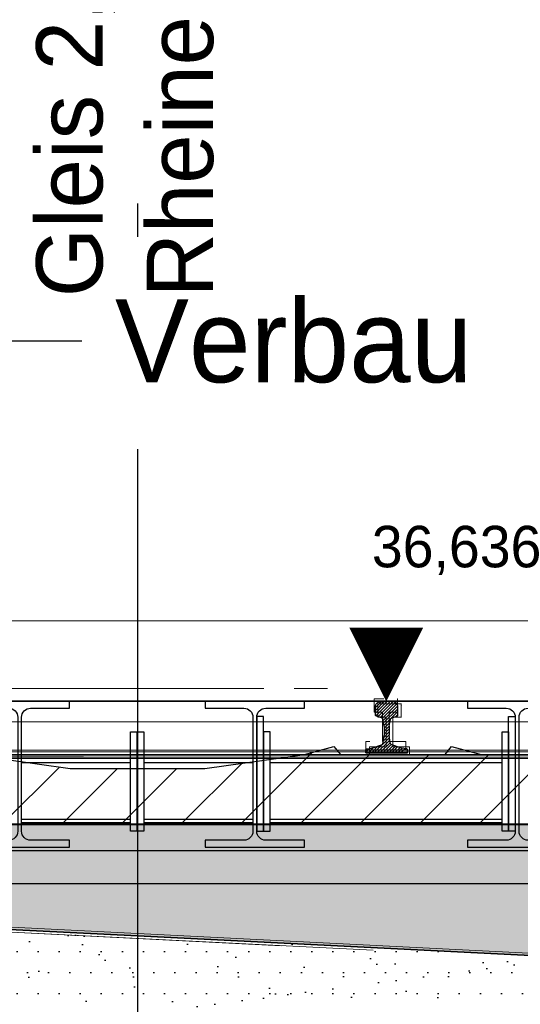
# Model space of a CAD drawing. Extents: x -805 to 3526, y -961 to 1039.
# Tile 91 of 256: x -734.62 to -733.11, y 35.72 to 38.69. Entities that reach past the tile are written whole.
import ezdxf
from ezdxf import colors
from ezdxf.entities.mleader import LeaderData, LeaderLine
from ezdxf.enums import TextEntityAlignment as Align
from ezdxf.math import Vec2, Vec3

# ---------------------------------------------------------------- set-up
doc = ezdxf.new("R2010")
doc.units = 0
for name, pattern in [('_Ebene_', [4, 2, -1, 0, -1]), ('DASHDOT', [25.4, 12.7, -6.35, 0, -6.35]), ('P-HP-Dorsten 2022 - Schnitt - Schnitt 9 rechts der Rampe$0$_Ebene_', [4, 2, -1, 0, -1]), ('P-HP-Dorsten 2022 - Schnitt - Schnitt 9 rechts der Rampe$0$VE22-087 - Bf_Dorsten-Hervest ModellRevit2021_rvt-1-Schnitt 9$0$Verdeckt', [7.14375, 4.7625, -2.38125]), ('STRICHPUNKT2', [12.7, 6.35, -3.175, 0, -3.175]), ('VE22-087 - Bf_Dorsten-Hervest ModellRevit2021_rvt-1-Schnitt 7$0$Verdeckt', [7.14375, 4.7625, -2.38125])]:
    doc.linetypes.add(name, pattern=pattern)
doc.layers.get('0').update_dxf_attribs({"color": 251})
for name, color, linetype in [('361___H__Lichtraumprofil GC Hauptgleise', 8, 'Continuous'), ('Block 1 cm', 251, 'Continuous'), ('Lichtraumprofil', 9, 'Continuous'), ('P-Treppe', 162, 'Continuous'), ('Schnitt 1', 251, 'Continuous'), ('TTK-P-Bodenaustausch', 162, 'Continuous'), ('TTK-P-Gleisachse', 250, 'Continuous'), ('TTK-P-Hilfsbrücke', 140, 'Continuous'), ('TTK-P-Verbau', 35, 'Continuous'), ('TTK-QP-links', 250, 'Continuous'), ('TTK-QP-rechts', 251, 'Continuous')]:
    doc.layers.add(name, color=color, linetype=linetype)
for name, color, linetype, lineweight in [('A-FLOR-LEVL', 51, 'Continuous', 5), ('EB-2236S-BETTUNG-LIN', 5, 'Continuous', 25), ('EB-2236S-BETTUNG-SRA', 7, 'Continuous', 25), ('EB-2236S-GLEIS-LIN', 7, 'Continuous', 25), ('EB-2236S-PLANUM-LIN', 12, 'Continuous', 35), ('EB-2236S-PSS-SRA', 7, 'Continuous', 25), ('EB-2236S-SCHWELLE-LIN', 7, 'Continuous', 25), ('EB-2236S-SCHWELLE-SRA', 7, 'Continuous', 18), ('IFCOUT_Oberbau_IFC_RVT-1-Schnitt 7$0$A-GENM', 13, 'Continuous', 9), ('P-HP-Dorsten 2022 - Schnitt - Schnitt 9 rechts der Rampe$0$A-FLOR-LEVL', 51, 'Continuous', 5), ('P-HP-Dorsten 2022 - Schnitt - Schnitt 9 rechts der Rampe$0$IFCOUT_Oberbau_IFC_RVT-1-Schnitt 9$0$A-GENM', 13, 'Continuous', 9), ('P-HP-Dorsten 2022 - Schnitt - Schnitt 9 rechts der Rampe$0$VE22-087 - Bf_Dorsten-Hervest ModellRevit2021_rvt-1-Schnitt 9$0$A-FLOR-LEVL', 51, 'Continuous', 5), ('VA_NEUBAU_TXT_025', 12, 'Continuous', 25), ('VE22-087 - Bf_Dorsten-Hervest ModellRevit2021_rvt-1-Schnitt 7$0$A-FLOR-LEVL', 51, 'Continuous', 5)]:
    doc.layers.add(name, color=color, linetype=linetype, lineweight=lineweight)
doc.styles.add('AKG DIN 6776', font='AKG_DIN67.TTF')
doc.styles.add('k_isocp', font='k_isocp.shx')
doc.styles.get("Standard").update_dxf_attribs({"font": 'arial.ttf'})

# ---------------------------------------------------------------- blocks, each defined once
blk = doc.blocks.new('Schnitt 1 cm')
at = {"layer": 'Schnitt 1', "color": 40}
for p, q in [((-1.6162, 3.1029), (-4.5917, 3.1029)), ((-4.5917, 2.8229), (-1.6162, 2.8229))]:
    blk.add_line(p, q, dxfattribs=at)
blk = doc.blocks.new('S54')
at = {"color": 0}
for p, q in [((-0.0335, 0.1187), (0.0018, 0.154)), ((-0.0335, 0.1275), (-0.0071, 0.1539)), ((-0.0335, 0.1363), (-0.0164, 0.1534)), ((-0.0322, 0.1112), (0.0105, 0.1539)), ((-0.0315, 0.147), (-0.0296, 0.1491)), ((-0.0296, 0.1491), (-0.0275, 0.1505)), ((-0.0275, 0.1505), (-0.0253, 0.1518)), ((-0.0259, 0.1086), (0.0187, 0.1531)), ((-0.0253, 0.1518), (-0.0243, 0.1521)), ((-0.0243, 0.1521), (-0.0209, 0.1529)), ((-0.0209, 0.1529), (-0.0171, 0.1533)), ((-0.0194, 0.1063), (0.0258, 0.1515)), ((-0.0171, 0.1533), (-0.014, 0.1536)), ((-0.014, 0.1536), (-0.0099, 0.1539)), ((-0.0099, 0.1539), (-0.0058, 0.154)), ((-0.0058, 0.154), (-0.0026, 0.154)), ((-0.0026, 0.154), (0, 0.154)), ((0.0026, 0.154), (0, 0.154)), ((0.0058, 0.154), (0.0026, 0.154)), ((0.0099, 0.1539), (0.0058, 0.154)), ((0.014, 0.1536), (0.0099, 0.1539)), ((0.0171, 0.1533), (0.014, 0.1536)), ((0.0209, 0.1529), (0.0171, 0.1533)), ((0.0243, 0.1521), (0.0209, 0.1529)), ((0.0253, 0.1518), (0.0243, 0.1521)), ((0.0275, 0.1505), (0.0253, 0.1518)), ((0.0296, 0.1491), (0.0275, 0.1505)), ((0.0315, 0.147), (0.0296, 0.1491)), ((-0.0335, 0.14), (-0.0324, 0.1449)), ((-0.0335, 0.116), (-0.0335, 0.14)), ((-0.0324, 0.1449), (-0.0315, 0.147)), ((-0.0134, 0.1034), (0.0309, 0.1477)), ((-0.0106, 0.0974), (0.0332, 0.1412)), ((-0.0091, 0.09), (0.0335, 0.1326)), ((-0.0083, 0.082), (0.0335, 0.1238)), ((0.0324, 0.1449), (0.0315, 0.147)), ((0.0335, 0.14), (0.0324, 0.1449)), ((0.0335, 0.116), (0.0335, 0.14)), ((-0.0332, 0.1123), (-0.0335, 0.116)), ((-0.0326, 0.1114), (-0.0332, 0.1123)), ((-0.0311, 0.1105), (-0.0326, 0.1114)), ((-0.0153, 0.1048), (-0.0311, 0.1105)), ((-0.0141, 0.1041), (-0.0153, 0.1048)), ((-0.0128, 0.1029), (-0.0141, 0.1041)), ((-0.0119, 0.1016), (-0.0128, 0.1029)), ((-0.0112, 0.1), (-0.0119, 0.1016)), ((-0.0105, 0.0968), (-0.0112, 0.1)), ((-0.0101, 0.0951), (-0.0105, 0.0968)), ((-0.0092, 0.091), (-0.0101, 0.0951)), ((-0.0085, 0.0854), (-0.0092, 0.091)), ((-0.008, 0.0735), (0.0092, 0.0906)), ((0.0085, 0.0854), (0.0092, 0.091)), ((0.0092, 0.091), (0.0101, 0.0951)), ((0.0101, 0.0951), (0.0105, 0.0968)), ((0.0105, 0.0968), (0.0112, 0.1)), ((0.0112, 0.1), (0.0119, 0.1016)), ((0.0119, 0.1016), (0.0128, 0.1029)), ((0.0128, 0.1029), (0.0141, 0.1041)), ((0.0141, 0.1041), (0.0153, 0.1048)), ((0.0153, 0.1048), (0.0311, 0.1105)), ((0.0279, 0.1093), (0.0335, 0.115)), ((0.0311, 0.1105), (0.0326, 0.1114)), ((0.0326, 0.1114), (0.0332, 0.1123)), ((0.0332, 0.1123), (0.0335, 0.116)), ((-0.0088, 0.0462), (0.008, 0.0629)), ((-0.008, 0.0786), (-0.0085, 0.0854)), ((-0.008, 0.0646), (0.0082, 0.0808)), ((-0.008, 0.0786), (-0.008, 0.0528)), ((-0.008, 0.0558), (0.008, 0.0718)), ((0.008, 0.0786), (0.0085, 0.0854)), ((0.008, 0.0786), (0.008, 0.0528)), ((-0.0372, 0.0001), (0.0088, 0.046)), ((-0.0283, 0.0001), (0.0095, 0.038)), ((-0.0195, 0.0001), (0.0111, 0.0307)), ((-0.0119, 0.0274), (-0.0109, 0.0313)), ((-0.0109, 0.0313), (-0.0096, 0.0378)), ((-0.0099, 0.0362), (0.008, 0.0541)), ((-0.0096, 0.0378), (-0.0088, 0.0461)), ((-0.0088, 0.0461), (-0.008, 0.0528)), ((0.0088, 0.0461), (0.008, 0.0528)), ((0.0096, 0.0378), (0.0088, 0.0461)), ((0.0109, 0.0313), (0.0096, 0.0378)), ((0.0119, 0.0274), (0.0109, 0.0313)), ((-0.0625, 0.0013), (-0.0511, 0.0127)), ((-0.0625, 0.0099), (-0.0617, 0.0108)), ((-0.0625, 0), (-0.0625, 0.0099)), ((-0.0625, 0), (0.0625, 0)), ((-0.0617, 0.0108), (-0.0608, 0.0117)), ((-0.0608, 0.0117), (-0.0595, 0.012)), ((-0.0595, 0.012), (-0.0447, 0.0132)), ((-0.0549, 0), (-0.0403, 0.0146)), ((-0.0461, 0), (-0.0263, 0.0198)), ((-0.0447, 0.0132), (-0.0417, 0.0141)), ((-0.0417, 0.0141), (-0.0157, 0.0237)), ((-0.0157, 0.0237), (-0.0137, 0.0249)), ((-0.0137, 0.0249), (-0.0124, 0.026)), ((-0.0124, 0.026), (-0.0119, 0.0274)), ((-0.0106, 0.0001), (0.014, 0.0247)), ((-0.0018, 0.0001), (0.0201, 0.022)), ((0.0071, 0.0001), (0.0266, 0.0197)), ((0.0124, 0.026), (0.0119, 0.0274)), ((0.0137, 0.0249), (0.0124, 0.026)), ((0.0157, 0.0237), (0.0137, 0.0249)), ((0.0417, 0.0141), (0.0157, 0.0237)), ((0.0159, 0.0001), (0.0331, 0.0173)), ((0.0247, 0.0001), (0.0395, 0.0149)), ((0.0335, 0.0001), (0.0462, 0.0127)), ((0.0447, 0.0132), (0.0417, 0.0141)), ((0.0424, 0.0001), (0.0543, 0.012)), ((0.0595, 0.012), (0.0447, 0.0132)), ((0.0608, 0.0117), (0.0595, 0.012)), ((0.06, 0), (0.0625, 0.0025)), ((0.0617, 0.0108), (0.0608, 0.0117)), ((0.0625, 0.0099), (0.0617, 0.0108)), ((0.0618, 0.0107), (0.0618, 0.0107)), ((0.0625, 0), (0.0625, 0.0099))]:
    blk.add_line(p, q, dxfattribs=at)
blk = doc.blocks.new('_None')
blk = doc.blocks.new('A$C59C97115')
at = {"layer": 'Lichtraumprofil', "color": 42}
for q in [(-1.275, 0), (1.275, 0)]:
    blk.add_line((0, 0), q, dxfattribs=at)
blk = doc.blocks.new('HK-DIM-1-1-U')
at = {"flags": 128}
blk.add_lwpolyline([(0, 0, 0, 1.1676, 0), (0, 1.1676, 1.1676, 1.1676, 0)], format="xyseb", dxfattribs=at)
at = {"style": 'k_isocp'}
blk.add_attdef('HK_DIM_VAL', text='', height=2.5, dxfattribs=at).set_placement((0.331615, 2.72183), align=Align.CENTER)
blk = doc.blocks.new('Schnitt7links neben rampe')
at = {"layer": 'A-FLOR-LEVL', "linetype": '_Ebene_'}
blk.add_line((-17.0156, -3.1643), (20.1956, -3.1643), dxfattribs=at)
at = {"layer": 'IFCOUT_Oberbau_IFC_RVT-1-Schnitt 7$0$A-GENM', "color": 251, "lineweight": 5}
for p, q in [((5.8179, -3.1954), (5.8192, -3.1952)), ((5.8347, -3.1954), (5.8353, -3.1952)), ((5.8879, -3.1954), (5.8892, -3.1952)), ((5.8879, -3.205), (5.8892, -3.2045)), ((5.8879, -3.2354), (5.8892, -3.2352)), ((5.8749, -3.3244), (5.8757, -3.3242)), ((3.8029, -3.3503), (6.4027, -3.3503)), ((6.0529, -3.3502), (6.4027, -3.3503))]:
    blk.add_line(p, q, dxfattribs=at)
at = {"layer": 'IFCOUT_Oberbau_IFC_RVT-1-Schnitt 7$0$A-GENM', "color": 251}
for p, q in [((5.8347, -3.1954), (5.8179, -3.1954)), ((5.8179, -3.1954), (5.8179, -3.2258)), ((5.8471, -3.1954), (5.8347, -3.1954)), ((5.8879, -3.205), (5.8879, -3.1954)), ((5.8879, -3.2354), (5.8879, -3.205)), ((5.8179, -3.2258), (5.8179, -3.2354)), ((5.8179, -3.2354), (5.8369, -3.2354)), ((5.8369, -3.2354), (5.8429, -3.2354)), ((5.8429, -3.2354), (5.8429, -3.303)), ((5.8629, -3.2568), (5.8629, -3.2354)), ((5.8629, -3.2354), (5.8819, -3.2354)), ((5.8629, -3.3244), (5.8629, -3.2568)), ((5.8819, -3.2354), (5.8879, -3.2354)), ((5.8049, -3.3244), (5.7929, -3.3244)), ((5.7929, -3.3244), (5.7929, -3.3434)), ((5.8429, -3.303), (5.8429, -3.3244)), ((5.8749, -3.3244), (5.8629, -3.3244)), ((5.9129, -3.3244), (5.8749, -3.3244)), ((5.9129, -3.3304), (5.9129, -3.3244)), ((5.7929, -3.3434), (5.7929, -3.3494)), ((5.7929, -3.3494), (5.884, -3.3494)), ((5.884, -3.3494), (5.9129, -3.3494)), ((5.9129, -3.3494), (5.9129, -3.3304)), ((5.9688, -3.3554), (3.4306, -3.3555)), ((3.4307, -3.3555), (5.9687, -3.3554)), ((5.9687, -3.3554), (6.1745, -3.3554)), ((5.9688, -3.3554), (6.7733, -3.3554)), ((6.5921, -3.9775), (2.7834, -3.7871))]:
    blk.add_line(p, q, dxfattribs=at)
at = {"layer": 'VE22-087 - Bf_Dorsten-Hervest ModellRevit2021_rvt-1-Schnitt 7$0$A-FLOR-LEVL', "linetype": 'VE22-087 - Bf_Dorsten-Hervest ModellRevit2021_rvt-1-Schnitt 7$0$Verdeckt', "lineweight": 9}
for p, q in [((-17.0156, -2.9608), (20.1956, -2.9608)), ((-17.0156, -3.265), (20.1956, -3.265))]:
    blk.add_line(p, q, dxfattribs=at)
blk = doc.blocks.new('P-HP-Dorsten 2022 - Schnitt - Schnitt 9 rechts der Rampe')
at = {"layer": 'P-HP-Dorsten 2022 - Schnitt - Schnitt 9 rechts der Rampe$0$A-FLOR-LEVL', "linetype": 'P-HP-Dorsten 2022 - Schnitt - Schnitt 9 rechts der Rampe$0$_Ebene_'}
blk.add_line((3138.7361, 35236.441), (3179.5241, 35236.441), dxfattribs=at)
at = {"layer": 'P-HP-Dorsten 2022 - Schnitt - Schnitt 9 rechts der Rampe$0$IFCOUT_Oberbau_IFC_RVT-1-Schnitt 9$0$A-GENM', "color": 251, "lineweight": 5}
for p, q in [((3166.5881, 35236.3944), (3166.5893, 35236.3945)), ((3166.5959, 35236.3944), (3166.5965, 35236.3945)), ((3166.6581, 35236.3944), (3166.6594, 35236.3946)), ((3166.6581, 35236.3899), (3166.6594, 35236.3905)), ((3166.6581, 35236.3544), (3166.6594, 35236.3546)), ((3166.5631, 35236.2654), (3166.5643, 35236.2655)), ((3166.5687, 35236.2654), (3166.5695, 35236.2655)), ((3167.173, 35236.2395), (3164.9774, 35236.2395))]:
    blk.add_line(p, q, dxfattribs=at)
at = {"layer": 'P-HP-Dorsten 2022 - Schnitt - Schnitt 9 rechts der Rampe$0$IFCOUT_Oberbau_IFC_RVT-1-Schnitt 9$0$A-GENM', "color": 251}
for p, q in [((3166.5881, 35236.3944), (3166.5881, 35236.3589)), ((3166.5959, 35236.3944), (3166.5926, 35236.3944)), ((3166.6581, 35236.3944), (3166.5959, 35236.3944)), ((3166.6581, 35236.3899), (3166.6581, 35236.3944)), ((3166.6581, 35236.3544), (3166.6581, 35236.3899)), ((3166.5881, 35236.3589), (3166.5881, 35236.3544)), ((3166.5881, 35236.3544), (3166.6103, 35236.3544)), ((3166.6103, 35236.3544), (3166.6131, 35236.3544)), ((3166.6131, 35236.3544), (3166.6131, 35236.2754)), ((3166.6331, 35236.3444), (3166.6331, 35236.3544)), ((3166.6331, 35236.3544), (3166.6553, 35236.3544)), ((3166.6331, 35236.2654), (3166.6331, 35236.3444)), ((3166.6553, 35236.3544), (3166.6581, 35236.3544)), ((3166.6131, 35236.2754), (3166.6131, 35236.2654)), ((3166.5687, 35236.2654), (3166.5631, 35236.2654)), ((3166.5631, 35236.2654), (3166.5631, 35236.2432)), ((3166.6131, 35236.2654), (3166.5687, 35236.2654)), ((3166.6387, 35236.2654), (3166.6331, 35236.2654)), ((3166.6831, 35236.2654), (3166.6387, 35236.2654)), ((3166.6831, 35236.2626), (3166.6831, 35236.2654)), ((3166.6831, 35236.2404), (3166.6831, 35236.2626)), ((3164.5831, 35236.2343), (3165.7006, 35236.2344)), ((3167.5435, 35236.2344), (3165.1033, 35236.2343)), ((3167.1721, 35236.2394), (3165.3929, 35236.2393)), ((3166.5631, 35236.2432), (3166.5631, 35236.2404)), ((3166.5631, 35236.2404), (3166.6696, 35236.2404)), ((3166.6696, 35236.2404), (3166.6831, 35236.2404)), ((3164.5719, 35236.0293), (3166.4658, 35236.0294)), ((3166.4658, 35236.0294), (3167.1721, 35236.0294)), ((3164.1288, 35235.7739), (3166.298, 35235.6655)), ((3166.5743, 35235.6517), (3164.1288, 35235.7739))]:
    blk.add_line(p, q, dxfattribs=at)
at = {"layer": 'P-HP-Dorsten 2022 - Schnitt - Schnitt 9 rechts der Rampe$0$VE22-087 - Bf_Dorsten-Hervest ModellRevit2021_rvt-1-Schnitt 9$0$A-FLOR-LEVL', "linetype": 'P-HP-Dorsten 2022 - Schnitt - Schnitt 9 rechts der Rampe$0$VE22-087 - Bf_Dorsten-Hervest ModellRevit2021_rvt-1-Schnitt 9$0$Verdeckt', "lineweight": 9}
for p, q in [((3138.7361, 35236.6446), (3179.5241, 35236.6446)), ((3138.7361, 35236.3403), (3179.5241, 35236.3403))]:
    blk.add_line(p, q, dxfattribs=at)

msp = doc.modelspace()

# ---------------------------------------------------------------- hatches: boundary and pattern name
at = {"layer": 'EB-2236S-BETTUNG-SRA'}
h = msp.add_hatch(dxfattribs=at)
h.set_pattern_fill('HEX', color=251, scale=0.008, style=0)
h.set_pattern_definition([(0, (-743.351655, 31.00083), (0, 0.04399409), [0.0254, -0.0508]), (120, (-743.351655, 31.00083), (-0.0381, -0.02199705), [0.0254, -0.0508]), (60, (-743.326255, 31.00083), (-0.0381, 0.02199705), [0.0254, -0.0508])])
h.paths.add_polyline_path([(-735.8542, 36.4774), (-732.5932, 36.4774), (-731.5698, 35.7952), (-735.8292, 36.0081), (-735.8292, 36.4024), (-735.8542, 36.4024)])
h.paths.add_polyline_path([(-735.5642, 36.2674), (-732.9642, 36.2674), (-732.9932, 36.4774), (-735.5352, 36.4774)], flags=0)
at = {"layer": 'EB-2236S-PSS-SRA'}
h = msp.add_hatch(dxfattribs=at)
h.set_pattern_fill('DOTS', color=251, scale=0.04, style=0)
h.set_pattern_definition([(0, (-963.83098, -18.02811), (0.03175, 0.0635), [0, -0.0635])])
h.paths.add_polyline_path([(-735.8292, 35.7524), (-735.6792, 35.7524), (-735.7792, 35.8524), (-735.8292, 35.8524), (-735.8292, 36.0081), (-730.4642, 35.7399), (-730.4642, 35.4395), (-735.8292, 35.7078)])
at = {"layer": 'EB-2236S-SCHWELLE-SRA'}
h = msp.add_hatch(dxfattribs=at)
h.set_pattern_fill('ANSI31', color=251, scale=0.04, style=0)
h.set_pattern_definition([(45, (-743.35166, 30.99983), (-0.0898026, 0.0898026), [])])
h.paths.add_polyline_path([(-735.5642, 36.2664), (-735.5352, 36.4764), (-735.3002, 36.4764), (-735.2112, 36.5014), (-735.2112, 36.5014), (-735.1912, 36.4764), (-734.8762, 36.4764), (-734.8562, 36.5014), (-734.8562, 36.5014), (-734.7672, 36.4764), (-734.7672, 36.4764), (-734.4672, 36.4344), (-734.0612, 36.4344), (-733.7612, 36.4764), (-733.7612, 36.4764), (-733.6722, 36.5014), (-733.6722, 36.5014), (-733.6522, 36.4764), (-733.3372, 36.4764), (-733.3172, 36.5014), (-733.3172, 36.5014), (-733.2282, 36.4764), (-732.9932, 36.4764), (-732.9642, 36.2664)])
at = {"layer": 'TTK-P-Bodenaustausch'}
h = msp.add_hatch(dxfattribs=at)
h.set_pattern_fill('AR-SAND', color=251, scale=0.004)
h.set_pattern_definition([(37.5, (-729.8132, 33.64866), (-0.0064, 0.1957653), [0, -0.154432, 0, -0.17272, 0, -0.1651]), (7.5, (-729.8132, 33.64866), (0.179809, 0.28673), [0, -0.083312, 0, -0.139192, 0, -0.05334]), (327.5, (-729.93816, 33.64866), (0.316397, 0.000575), [0, -0.0508, 0, -0.18288, 0, -0.23876]), (317.5, (-729.93816, 33.64866), (0.305423, 0.089172), [0, -0.0254, 0, -0.119888, 0, -0.13716])])
h.paths.add_polyline_path([(-731.99, 35.8162), (-735.8292, 36.0081), (-735.8292, 35.8524), (-735.7792, 35.8524), (-735.6792, 35.7524), (-736.8292, 35.7524), (-737.8524, 35.7345), (-737.8518, 33.6322), (-736.7445, 33.6336), (-736.7445, 34.0751), (-736.3445, 34.0751), (-736.3445, 33.6344), (-731.99, 33.6442)])

# ---------------------------------------------------------------- linework, layer by layer
at = {"layer": 'EB-2236S-BETTUNG-LIN', "color": 251, "flags": 128}
msp.add_lwpolyline([(-735.8542, 36.4764), (-732.5932, 36.4764), (-731.5698, 35.7942)], dxfattribs=at)
at = {"layer": 'EB-2236S-PLANUM-LIN', "color": 251, "flags": 128}
msp.add_lwpolyline([(-735.8292, 36.0081), (-734.2642, 35.9299), (-730.4642, 35.7399)], dxfattribs=at)
at = {"layer": 'EB-2236S-SCHWELLE-LIN', "color": 251, "flags": 128}
msp.add_lwpolyline([(-735.5642, 36.2664), (-735.5352, 36.4764), (-735.3002, 36.4764), (-735.2112, 36.5014), (-735.1912, 36.4764), (-734.8762, 36.4764), (-734.8562, 36.5014), (-734.7672, 36.4764), (-734.4672, 36.4344), (-734.0612, 36.4344), (-733.7612, 36.4764), (-733.6722, 36.5014), (-733.6522, 36.4764), (-733.3372, 36.4764), (-733.3172, 36.5014), (-733.2282, 36.4764), (-732.9932, 36.4764), (-732.9642, 36.2664), (-735.5642, 36.2664)], dxfattribs=at)
at = {"layer": 'TTK-P-Gleisachse', "color": 251, "linetype": 'STRICHPUNKT2', "ltscale": 0.25}
msp.add_line((-734.2642, 40.5188), (-734.2642, 31.5224), dxfattribs=at)
at = {"layer": 'TTK-P-Hilfsbrücke', "color": 251, "linetype": 'DASHDOT', "ltscale": 0.1}
msp.add_line((-734.2642, 37.3975), (-734.2642, 34.6899), dxfattribs=at)
at = {"layer": 'TTK-P-Hilfsbrücke', "color": 251}
for p, q in [((-731.5787, 36.6375), (-736.2775, 36.6375)), ((-735.0095, 36.6374), (-733.4734, 36.6374)), ((-734.6139, 36.4662), (-734.2852, 36.4662)), ((-734.6139, 36.4524), (-734.2852, 36.4524)), ((-734.2452, 36.4662), (-733.9164, 36.4662)), ((-734.2452, 36.4524), (-733.9164, 36.4524)), ((-733.8649, 36.4662), (-733.1654, 36.4662)), ((-733.8649, 36.4524), (-733.1654, 36.4524)), ((-734.6139, 36.2824), (-734.2852, 36.2824)), ((-734.6139, 36.2724), (-734.2852, 36.2724)), ((-734.2452, 36.2824), (-733.9164, 36.2824)), ((-734.2452, 36.2724), (-733.9164, 36.2724)), ((-733.8649, 36.2824), (-733.1654, 36.2824)), ((-733.8649, 36.2724), (-733.1654, 36.2724)), ((-731.5936, 36.0875), (-736.2812, 36.0875))]:
    msp.add_line(p, q, dxfattribs=at)
for points in [[(-734.7697, 36.1974), (-734.4697, 36.1974), (-734.4697, 36.2184), (-734.5869, 36.2184, -0.414214), (-734.6139, 36.2454), (-734.6139, 36.5894, -0.414214), (-734.5869, 36.6164), (-734.4697, 36.6164), (-734.4697, 36.6374), (-734.7697, 36.6374), (-734.7697, 36.6164), (-734.6524, 36.6164, -0.414214), (-734.6254, 36.5894), (-734.6254, 36.2454, -0.414214), (-734.6524, 36.2184), (-734.7697, 36.2184)], [(-734.0607, 36.1974), (-733.7607, 36.1974), (-733.7607, 36.2184), (-733.8779, 36.2184, -0.414214), (-733.9049, 36.2454), (-733.9049, 36.5894, -0.414214), (-733.8779, 36.6164), (-733.7607, 36.6164), (-733.7607, 36.6374), (-734.0607, 36.6374), (-734.0607, 36.6164), (-733.9434, 36.6164, -0.414214), (-733.9164, 36.5894), (-733.9164, 36.2454, -0.414214), (-733.9434, 36.2184), (-734.0607, 36.2184)], [(-733.2697, 36.1974), (-732.9697, 36.1974), (-732.9697, 36.2184), (-733.0869, 36.2184, -0.414214), (-733.1139, 36.2454), (-733.1139, 36.5894, -0.414214), (-733.0869, 36.6164), (-732.9697, 36.6164), (-732.9697, 36.6374), (-733.2697, 36.6374), (-733.2697, 36.6164), (-733.1524, 36.6164, -0.414214), (-733.1254, 36.5894), (-733.1254, 36.2454, -0.414214), (-733.1524, 36.2184), (-733.2697, 36.2184)]]:
    msp.add_lwpolyline(points, format="xyb", close=True, dxfattribs=at)
for points in [[(-733.9049, 36.2454), (-733.8849, 36.2454), (-733.8849, 36.5918), (-733.9049, 36.5918)], [(-733.1254, 36.2454), (-733.1454, 36.2454), (-733.1454, 36.5918), (-733.1254, 36.5918)], [(-734.2652, 36.2454), (-734.2852, 36.2454), (-734.2852, 36.5454), (-734.2652, 36.5454)], [(-734.2452, 36.2454), (-734.2652, 36.2454), (-734.2652, 36.5454), (-734.2452, 36.5454)], [(-733.8849, 36.2454), (-733.8649, 36.2454), (-733.8649, 36.5454), (-733.8849, 36.5454)], [(-733.1454, 36.2454), (-733.1654, 36.2454), (-733.1654, 36.5454), (-733.1454, 36.5454)]]:
    msp.add_lwpolyline(points, close=True, dxfattribs=at)

# ---------------------------------------------------------------- block references
at = {"layer": '361___H__Lichtraumprofil GC Hauptgleise', "color": 251}
msp.add_blockref('A$C59C97115', (-734.2642, 36.6375), dxfattribs=at)
at = {"layer": 'Block 1 cm', "color": 251, "xscale": -1}
msp.add_blockref('Schnitt 1 cm', (-737.4172, 33.3634), dxfattribs=at)
at = {"layer": 'EB-2236S-GLEIS-LIN', "color": 251}
msp.add_blockref('S54', (-733.5132, 36.4824), dxfattribs=at)
at = {"layer": 'VA_NEUBAU_TXT_025', "color": 251, "xscale": 0.1905150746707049, "yscale": 0.1905150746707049, "zscale": 0.1905150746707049}
msp.add_blockref('HK-DIM-1-1-U', (-733.5145, 36.6364), dxfattribs=at)

# ---------------------------------------------------------------- texts
at = {"layer": 'TTK-P-Gleisachse', "color": 251, "insert": (-734.0336, 37.8557), "char_height": 0.2, "attachment_point": 7, "rotation": 90}
msp.add_mtext_dynamic_manual_height_columns('{\\fAKG DIN 6776|b0|i0|c0|p2;Gleis 2, Oberhausen - Rheine Strecke 2236}', width=3.055589, gutter_width=12.5, heights=[0], dxfattribs=at)

# ---------------------------------------------------------------- leaders
at = {"layer": 'TTK-P-Verbau', "color": 251}
ml = msp.add_multileader_mtext('Standard', dxfattribs=at)
ml.set_content('Verbau', color=256, style='AKG DIN 6776')
ml.set_leader_properties(color=256)
ml.set_arrow_properties(name='NONE')
ml.build(insert=Vec2(0, 0))
ml.multileader.update_dxf_attribs({"dogleg_length": 3, "arrow_head_size": 0.3, "scale": 0.1})
ctx = ml.context
ctx.base_point, ctx.scale, ctx.char_height, ctx.arrow_head_size, ctx.landing_gap_size, ctx.plane_origin = Vec3(-734.4324, 37.7237), 0.1, 0.25, 0.3, 0.1, Vec3(-735.7268, 37.1627)
notes = []
notes.append((ctx, [(0, (1, 1, 0), (-734.7324, 37.7239), (1, 0), 0.3, [(0, [(-735.7268, 37.1627)], 0, [])])]))
ctx.mtext.insert, ctx.mtext.flow_direction = Vec3(-734.3324, 37.849), 5
for ctx, leaders in notes:
    for number, flags, end, landing, length, lines in leaders:
        leader = LeaderData()
        leader.index, (leader.has_last_leader_line, leader.has_dogleg_vector, leader.attachment_direction) = number, flags
        leader.last_leader_point, leader.dogleg_vector, leader.dogleg_length = Vec3(end), Vec3(landing), length
        for number, points, colour, breaks in lines:
            line = LeaderLine()
            line.index, line.vertices, line.color, line.breaks = number, Vec3.list(points), colors.encode_raw_color(colour), breaks
            leader.lines.append(line)
        ctx.leaders.append(leader)

# ---------------------------------------------------------------- next in the draw order: texts
at = {"layer": 'P-Treppe', "color": 251, "insert": (-733.0466, 37.1662), "char_height": 0.125, "attachment_point": 3, "style": 'AKG DIN 6776', "bg_fill": 3, "box_fill_scale": 1, "bg_fill_color": 256, "bg_fill_transparency": 0}
msp.add_mtext('36,636', dxfattribs=at)

# ---------------------------------------------------------------- next in the draw order: block references
at = {"layer": 'TTK-QP-links', "color": 251}
msp.add_blockref('Schnitt7links neben rampe', (-739.3684, 39.8403), dxfattribs=at)
at = {"layer": 'TTK-QP-rechts', "color": 251}
msp.add_blockref('P-HP-Dorsten 2022 - Schnitt - Schnitt 9 rechts der Rampe', (-3900.1279, -35199.765), dxfattribs=at)

doc.saveas('drawing.dxf')
